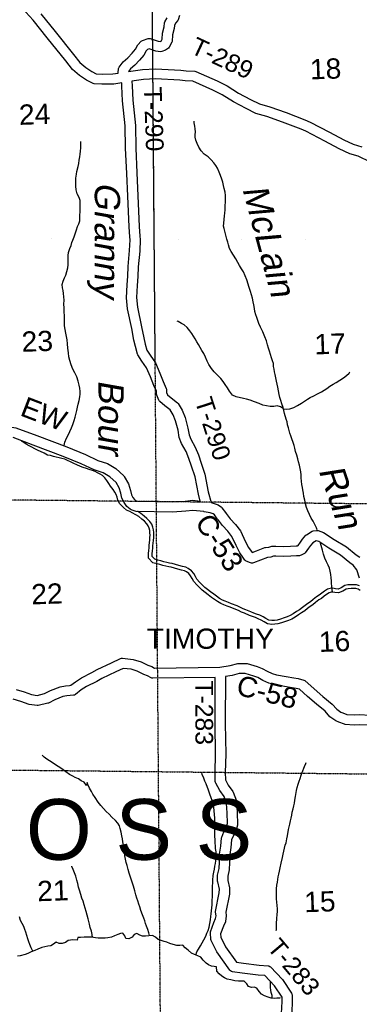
# Model space of a CAD drawing. Header units: feet. Extents: x -155 to 2562643, y -56 to 364810.
# Tile 98 of 121: x 2468475 to 2475184, y 308176 to 327629. Entities that reach past the tile are written whole.
import ezdxf
from ezdxf.enums import TextEntityAlignment as Align

# ---------------------------------------------------------------- set-up
doc = ezdxf.new("R2010")
doc.units = ezdxf.units.FT
doc.header["$MEASUREMENT"] = 0
for name, pattern in [('HIDDEN', [0.375, 0.25, -0.125]), ('HIDDEN2', [0.1875, 0.125, -0.0625]), ('water', [0])]:
    doc.linetypes.add(name, pattern=pattern)
for name, color, linetype in [('COUNTY-RD', 7, 'Continuous'), ('CR-TEXT', 7, 'Continuous'), ('HTEXT', 3, 'Continuous'), ('SECTION', 8, 'HIDDEN2'), ('SECTION-TEXT', 8, 'Continuous'), ('TOWNSHIP', 9, 'HIDDEN'), ('TR-TEXT', 6, 'Continuous'), ('TWP-RD', 6, 'Continuous'), ('WATER-TEXT', 1, 'Continuous'), ('WATERWAY', 14, 'water')]:
    doc.layers.add(name, color=color, linetype=linetype)
doc.styles.add('ARIAL', font='arial.ttf')

msp = doc.modelspace()

# ---------------------------------------------------------------- linework, layer by layer
at = {"layer": 'COUNTY-RD'}
for points in [[(2467620.74, 319639.29), (2467727.66, 319643.45), (2468012.2, 319618.77), (2468249.71, 319592.99), (2468398.88, 319566.75), (2468812.87, 319412.8), (2469403.92, 319186.76), (2469772.05, 319035.67), (2470020.35, 318920.31), (2470207.54, 318859.77), (2470374.82, 318758.73), (2470529.88, 318616.52), (2470539.64, 318604.26), (2470622.73, 318457.74), (2470661.76, 318330.38), (2470684.87, 318244.51), (2470709.42, 318188.56), (2470739.8, 318147.67), (2470762.57, 318128.04), (2470807.9, 318114.37), (2471489.89, 318100.93), (2471740.8, 318116), (2471897.28, 318135.39), (2472041.14, 318118.89)], [(2472378.82, 317770.08), (2472322.51, 317847.04), (2472295.1, 317866.91), (2472235.04, 317886), (2472122.04, 317908.11), (2472117.2, 317908.42), (2472114.84, 317909.12), (2471898.19, 317933.97), (2471759.12, 317916.74), (2471493.92, 317900.81), (2470776.48, 317914.95), (2470674.45, 317945.72), (2470656.03, 317955.83), (2470592.46, 318010.63), (2470535.36, 318087.47), (2470495.66, 318177.98), (2470469.52, 318275.07), (2470437.93, 318378.17), (2470377.31, 318485.07), (2470254.34, 318597.85), (2470123.97, 318676.6), (2469947.18, 318733.77), (2469691.91, 318852.37), (2469330.22, 319000.82), (2468742.3, 319225.66), (2468346.27, 319372.93)], [(2472255.16, 318089.47), (2472378.68, 318050.2), (2472392.97, 318042.99), (2472458.95, 317995.16), (2472470.02, 317984.14), (2472538.28, 317890.83), (2472553.31, 317871.65), (2472553.33, 317871.63), (2472634.99, 317767.37), (2472738.27, 317652.29), (2472835.26, 317529.65), (2472841.39, 317519.7), (2472931.01, 317327.2), (2472992.8, 317199.46), (2473045.46, 317126.85), (2473064.86, 317101.04), (2473065.45, 317100.78), (2473155.18, 317136.89), (2473316.85, 317200.27), (2473330.8, 317203.55), (2473396.2, 317209.3), (2473454.56, 317226.18), (2473467.04, 317228.13), (2473535.32, 317230.12), (2473689.11, 317222.61), (2473821.53, 317228.37)], [(2475189.01, 316597.53), (2475136.79, 316762.51), (2475064.87, 316852.95), (2475000.12, 316895.22), (2474814.82, 317048.98), (2474581.56, 317189.24), (2474382.93, 317316.76), (2474334.3, 317335.31), (2474331.89, 317334.94), (2474264.83, 317294.79), (2474221.86, 317242.96), (2474180.99, 317185.76), (2474116.38, 317098.91), (2474101.08, 317085.3), (2474033.78, 317046.51), (2474018.33, 317040.73), (2474002.13, 317037.55), (2473943.62, 317035.85), (2473832.33, 317028.65), (2473688.58, 317022.39), (2473533.34, 317029.98), (2473491.86, 317028.77), (2473433.1, 317011.78), (2473369.79, 317006.21), (2473229.03, 316951.02), (2473091.29, 316895.58), (2473071.44, 316891.94), (2473051.26, 316892.34), (2473031.57, 316896.76), (2472951.77, 316932.58), (2472937.78, 316941.95), (2472925.54, 316953.54), (2472884.56, 317008.04), (2472820.48, 317096.4), (2472750.32, 317241.45), (2472667.49, 317419.37), (2472585.27, 317523.34), (2472481.67, 317638.77), (2472400.9, 317741.9), (2472378.82, 317770.08)], [(2473821.53, 317228.37), (2473934.26, 317235.67), (2473962.89, 317236.5), (2473974.39, 317243.12), (2474019.37, 317303.59), (2474063.3, 317365.07), (2474127.22, 317442.17), (2474140.13, 317453.24), (2474254.24, 317521.55), (2474272.46, 317528.13), (2474338.47, 317538.33), (2474355.77, 317537.99), (2474372.73, 317534.7), (2474473.54, 317496.26), (2474687.15, 317359.12), (2474930.87, 317212.57), (2475119.02, 317056.44), (2475194.45, 317007.2)], [(2468407.76, 314392.4), (2468559.82, 314350.19), (2468710.1, 314294.28), (2468819, 314279.73), (2468967.18, 314314.81), (2469086.23, 314375.12), (2469271.98, 314448.03), (2469377.56, 314469.94), (2469457.54, 314477.52), (2469487.47, 314478.86), (2469575.57, 314549.4), (2469697.18, 314626.02), (2469899.44, 314731.1), (2470004.94, 314793.61), (2470285.78, 314922.78), (2470468.85, 315010.66), (2470487.28, 315015.52), (2470506.27, 315016.81), (2470719.12, 314990.7), (2470871.54, 314943.23), (2471006.57, 314877.54), (2471084.57, 314849), (2471138.76, 314817.28), (2472428.15, 314835.71), (2472630, 314870.14), (2472781.41, 314909.85)], [(2471069.62, 314626), (2470999.01, 314667.34), (2470928.27, 314693.22), (2470797.64, 314756.77), (2470676.87, 314794.38), (2470520.43, 314813.57), (2470370.84, 314741.76), (2470097.95, 314616.25), (2469996.6, 314556.2), (2469796.77, 314452.38), (2469691.74, 314386.21), (2469578.77, 314295.75), (2469559.93, 314286.3), (2469539.51, 314280.98), (2469471.43, 314277.94), (2469407.41, 314271.88), (2469329.24, 314255.65), (2469168.14, 314192.42), (2469041.68, 314128.36), (2469030.56, 314124.29), (2468838.19, 314078.75), (2468819.91, 314077.84), (2468661.39, 314099), (2468498.08, 314159.77), (2468344.93, 314202.28)], [(2472781.41, 314909.85), (2472953.76, 314911.78), (2472969.39, 314909.48), (2473164.28, 314848.29), (2473261.9, 314811.8), (2473366.44, 314754.73), (2473461.73, 314709.27), (2473546.75, 314687.71), (2473741.02, 314654.25), (2473887.37, 314624.31), (2473976.41, 314612.89), (2474088.78, 314583.14), (2474109.95, 314571.61), (2474291.36, 314406.45), (2474465.01, 314259.95), (2474650.89, 314108.74), (2474737.35, 314008.73), (2474822.13, 313950.74), (2474857.37, 313932.84), (2474938.61, 313902.98), (2475081.63, 313894.12), (2475181.33, 313901.24), (2475400.55, 313889.09)], [(2472337.24, 314634.39), (2471104.64, 314616.77), (2471086.72, 314619.79), (2471069.62, 314626)], [(2475384.33, 313689.69), (2475182.92, 313700.84), (2475082.58, 313693.68), (2474904.41, 313704.71), (2474890.17, 313707.7), (2474777.31, 313749.18), (2474719.95, 313778.32), (2474603.02, 313858.31), (2474511.07, 313964.66), (2474337.41, 314105.93), (2474159.51, 314256.01), (2474002.29, 314399.15), (2473937.93, 314416.19), (2473854.57, 314426.87), (2473703.99, 314457.69), (2473505.14, 314491.93), (2473393.44, 314520.25), (2473275.4, 314576.57), (2473178.56, 314629.44), (2473099.27, 314659.07), (2472932.2, 314711.53), (2472808.3, 314710.13), (2472672.26, 314674.46), (2472537.26, 314651.43)]]:
    msp.add_lwpolyline(points, dxfattribs=at)
at = {"layer": 'SECTION'}
for points in [[(2471132.19, 323295.07), (2470971.74, 343859.78)], [(2471151.9, 320894.1), (2471097.01, 327806.14)], [(2471258.1, 307520.23), (2471132.83, 323295.07)], [(2486855.01, 317937.92), (2454557.26, 318286.64)], [(2454489.64, 312953.42), (2486896.29, 312604.04)]]:
    msp.add_lwpolyline(points, dxfattribs=at)
at = {"layer": 'TOWNSHIP', "const_width": 0.03, "flags": 128}
msp.add_lwpolyline([(2454621.89, 323381.77), (2486833, 323212.62)], dxfattribs=at)
at = {"layer": 'TWP-RD'}
for points in [[(2471869.5, 318806.87), (2471817.27, 318961.79), (2471761.79, 319095.8), (2471674.15, 319255.41), (2471626.25, 319373.98), (2471602.45, 319519.81), (2471554.81, 319702.86), (2471503.6, 319824.38), (2471448.94, 319917.55), (2471339.27, 320001.16), (2471240.28, 320085.27), (2471229.57, 320097.97), (2471221.1, 320112.26), (2471182.43, 320212.15), (2471179.14, 320227.17), (2471175.39, 320287.06), (2471125.25, 320401.1), (2471059.32, 320571.42), (2470981.61, 320751.7), (2470887.82, 320885.36), (2470806.63, 321008.91), (2470800.08, 321023.52), (2470760.98, 321169.52), (2470729.75, 321300.43), (2470687.9, 321524.71), (2470605.88, 321918.01), (2470581.45, 322134.88), (2470597.68, 322391.43), (2470611.63, 322561.87), (2470615.11, 322755.18), (2470646.63, 323067.66), (2470654.74, 323281.56), (2470650.58, 323338.4), (2470650.59, 323338.44), (2470636.33, 323533.34), (2470611.6, 324142.37), (2470588.32, 324592.09), (2470567.44, 325087.83), (2470560.38, 325528.96), (2470507.65, 326024.24), (2470493.81, 326312.46), (2470489.65, 326382.17), (2470331.52, 326357.22), (2470097.16, 326354.57), (2469945.35, 326361.67), (2469924.66, 326367.18), (2469795.27, 326433.49), (2469659.15, 326524.26), (2469515.07, 326643.55), (2469382.97, 326816.52), (2469018.27, 327270.46), (2468742.38, 327617.21), (2468523.01, 327854.14)], [(2468894.22, 327747.59), (2469174.49, 327395.35), (2469540.43, 326939.86), (2469660.17, 326783.06), (2469778.72, 326684.92), (2469896.69, 326606.25), (2469987.05, 326559.94), (2470100.7, 326554.63), (2470314.71, 326557.04), (2470420.87, 326573.79), (2470420.33, 326579.59), (2470428.22, 326666.86), (2470438.2, 326692.84), (2470516.2, 326796.88), (2470610.54, 326878.27), (2470695.92, 326965.87), (2470762.52, 327044.6), (2470809.98, 327128.83), (2470875.65, 327204.62), (2470898.64, 327219.79), (2471012.58, 327256.25), (2471033.05, 327258.4), (2471053.52, 327256.33), (2471133.87, 327230.99), (2471212.94, 327202.76), (2471248.76, 327197.86), (2471263.13, 327203.01), (2471268.03, 327206.35), (2471287.45, 327245.6), (2471298.03, 327359.97), (2471326.11, 327486.54), (2471336.12, 327567.86), (2471342.18, 327586.37), (2471387.95, 327668.1)], [(2471631.4, 327712.27), (2471604.87, 327628.52), (2471597.11, 327613.46), (2471555.87, 327558.63), (2471531.03, 327514.27), (2471523.45, 327452.6), (2471496.01, 327328.97), (2471484.05, 327199.53), (2471479.03, 327181.8), (2471429.91, 327082.54), (2471412.95, 327063.06), (2471354.59, 327023.33), (2471281.82, 326997.26), (2471257.84, 326994.76), (2471165.26, 327007.42), (2471070.15, 327041.37), (2471033.47, 327052.94), (2470999.42, 327042.05), (2470974.33, 327013.1), (2470927.46, 326929.9), (2470844.06, 326831.31), (2470747.73, 326732.49), (2470663.24, 326659.6), (2470623.6, 326606.72), (2470623.48, 326605.43), (2470900.93, 326647.57), (2471155.07, 326658.78), (2471655.55, 326633.77), (2471765.22, 326617.08), (2471933.32, 326610.77), (2471951.96, 326606.44), (2472374.63, 326418.17), (2472574.87, 326320.75), (2472797.61, 326176.37), (2473035.96, 326053.58), (2473214.16, 325965.95), (2473419.6, 325907.74), (2473737.25, 325793.59), (2474107.86, 325652.43), (2474213.98, 325607.12), (2474594.61, 325406.83), (2474878.28, 325253.02), (2475063.65, 325167.56), (2475231.34, 325119.06)], [(2475402.7, 324813.28), (2475159.29, 324931.7), (2474993.61, 324979.62), (2474788.65, 325074.11), (2474500.38, 325230.41), (2474128, 325426.36), (2474032.97, 325466.93), (2473667.84, 325606.01), (2473358.44, 325717.2), (2473142.18, 325778.47), (2472946.03, 325874.93), (2472697.17, 326003.13), (2472476.36, 326146.27), (2472290.17, 326236.85), (2471896.96, 326411.99), (2471746.37, 326417.64), (2471635.45, 326434.53), (2471154.48, 326458.56), (2470920.4, 326448.23), (2470688.17, 326412.96), (2470693.53, 326323.22), (2470707.15, 326039.63), (2470760.22, 325541.17), (2470767.38, 325093.63), (2470788.1, 324601.47), (2470811.4, 324151.59), (2470836.03, 323544.7), (2470850.05, 323353.01), (2470850.34, 323349.01), (2470855.02, 323285.07), (2470846.25, 323053.83), (2470814.93, 322743.33), (2470811.49, 322551.91), (2470797.16, 322376.95), (2470782.17, 322139.79), (2470803.58, 321949.68), (2470884.12, 321563.47), (2470925.45, 321342), (2470954.88, 321218.61), (2470987.03, 321098.57), (2471053.28, 320997.75), (2471157.13, 320849.76), (2471244.48, 320647.13), (2471310.15, 320477.48), (2471369.17, 320343.22), (2471373.33, 320326.09), (2471377.3, 320262.77), (2471395.45, 320215.87), (2471464.73, 320157), (2471593.62, 320058.75), (2471606.55, 320044.15), (2471682.78, 319914.2), (2471744.73, 319767.21), (2471798.35, 319561.19), (2471820.05, 319428.2), (2471855.15, 319341.3), (2471942.39, 319182.43), (2472004.63, 319032.07), (2472059.2, 318870.21), (2472132.62, 318648.13), (2472201, 318300.61), (2472255.16, 318089.47)], [(2472041.14, 318118.89), (2472005.86, 318256.43), (2471938.8, 318597.23), (2471869.5, 318806.87)], [(2473649.52, 307996.54), (2473660.51, 308229.47), (2473657.46, 308317.95), (2473510.82, 308543.3), (2473319.22, 308742.68), (2473186.71, 308752.23), (2472870.54, 308791.21), (2472677.03, 308818.77), (2472657.79, 308825.69), (2472640.36, 308836.35), (2472625.43, 308850.33), (2472371.48, 309210.3), (2472254.97, 309437.24), (2472249.45, 309457.94), (2472243.27, 309588.62), (2472246.18, 309608.06), (2472312.84, 309793.56), (2472345.6, 309868.24), (2472353.05, 309924.82), (2472342.93, 309995.76), (2472343.44, 310012.94), (2472417.75, 310377.5), (2472421.54, 310451.26), (2472385.97, 310592.74), (2472384.46, 310605.4), (2472385.45, 310725.63), (2472412.6, 310858.83), (2472420.39, 310983.71), (2472416.99, 311103.08), (2472449.89, 311299.53), (2472464.41, 311465.11), (2472467.6, 311478.84), (2472507.28, 311581.39), (2472556.61, 311674.99), (2472579.94, 311750.8), (2472573.99, 311958.57), (2472560.87, 312144.97), (2472512.56, 312280.05), (2472425.53, 312399.18), (2472347.02, 312545.65), (2472341.86, 312560.44), (2472339.07, 312575.85), (2472334.98, 312754.48), (2472345.03, 313117.68), (2472336.45, 313719.32), (2472337.24, 314634.39)], [(2472537.26, 314651.43), (2472536.45, 313720.66), (2472545.07, 313116.34), (2472535.04, 312754), (2472538.29, 312612.16), (2472595.23, 312505.92), (2472686.84, 312380.52), (2472693.57, 312367.81), (2472756.12, 312192.95), (2472758.93, 312179.56), (2472773.79, 311968.45), (2472780.56, 311731.83), (2472778.36, 311715.6), (2472742.26, 311598.28), (2472689.62, 311498.4), (2472661.79, 311426.48), (2472648.45, 311274.25), (2472617.47, 311089.28), (2472620.57, 310980.32), (2472611.34, 310832.5), (2472585.29, 310704.65), (2472584.61, 310622.91), (2472620.98, 310478.25), (2472622.43, 310463.41), (2472616.71, 310352.24), (2472544.58, 309998.37), (2472553.94, 309932.74), (2472554.02, 309919.09), (2472541.11, 309821.02), (2472537.31, 309807.4), (2472498.74, 309719.48), (2472444.45, 309568.39), (2472447.69, 309499.75), (2472543, 309314.12), (2472758.08, 309009.24), (2472896.88, 308989.47), (2473206.14, 308951.35), (2473381.07, 308938.74), (2473398.85, 308934.1), (2473415.5, 308926.29), (2473430.44, 308915.58), (2473668.13, 308668.25), (2473845.2, 308396.14), (2473852.2, 308379.4), (2473856.07, 308361.69), (2473860.67, 308228.19), (2473851.19, 308027.4)]]:
    msp.add_lwpolyline(points, dxfattribs=at)
at = {"layer": 'WATERWAY'}
for points in [[(2474352.2, 317551.37), (2474336.75, 317591.54), (2474307.69, 317653.27), (2474270.54, 317718.88), (2474235.43, 317782.53), (2474198.18, 317854.16), (2474169, 317923.92), (2474143.86, 317991.73), (2474122.67, 318063.63), (2474105.53, 318133.58), (2474090.34, 318207.58), (2474079.22, 318277.63), (2474068.23, 318339.65), (2474059.43, 318389.67), (2474050.54, 318445.71), (2474041.46, 318513.79), (2474038.49, 318575.95), (2474037.54, 318638.13), (2474030.62, 318696.21), (2474017.53, 318764.22), (2474000.45, 318830.16), (2473981.39, 318894.07), (2473966.38, 318956.03), (2473947.3, 319021.93), (2473926.08, 319095.83), (2473906.97, 319163.75), (2473894.09, 319217.72), (2473875.13, 319275.6), (2473853.97, 319345.49), (2473828.96, 319405.28), (2473810.09, 319457.15), (2473795.2, 319511.08), (2473782.33, 319565.05), (2473767.38, 319623), (2473756.45, 319681.01), (2473737.49, 319738.9), (2473707.65, 319850.78), (2473694.78, 319904.75), (2473677.73, 319968.68), (2473656.54, 320040.58), (2473633.44, 320106.42), (2473614.48, 320164.3), (2473601.54, 320222.29), (2473584.34, 320296.25), (2473571.22, 320366.27), (2473560.22, 320428.29), (2473549.29, 320486.31), (2473536.26, 320550.31), (2473523.2, 320616.31), (2473510.26, 320674.29), (2473499.42, 320726.29), (2473490.59, 320778.32), (2473485.71, 320834.42), (2473470.85, 320886.35), (2473451.8, 320950.25), (2473430.71, 321016.13), (2473411.68, 321078.02), (2473390.65, 321139.89), (2473371.54, 321207.8), (2473348.25, 321285.68), (2473318.91, 321365.47), (2473279.32, 321459.14), (2473233.68, 321554.71), (2473198.47, 321624.37), (2473177.44, 321686.23), (2473158.48, 321744.12), (2473141.58, 321798.02), (2473120.46, 321865.9), (2473111.51, 321925.96), (2473100.45, 321991.99), (2473089.43, 322056.02), (2473074.32, 322124), (2473055.24, 322189.91), (2473034.09, 322259.8), (2473010.77, 322339.68), (2472962.25, 322491.4), (2472930.91, 322571.15), (2472893.63, 322644.79), (2472858.58, 322704.42), (2472819.36, 322774.02), (2472784.31, 322833.65), (2472743.02, 322907.22), (2472699.75, 322978.76), (2472654.51, 323048.25), (2472654.51, 323048.25), (2472621.43, 323109.92), (2472598.3, 323177.77), (2472585.42, 323231.74), (2472568.44, 323291.66), (2472553.58, 323343.59), (2472540.73, 323395.55), (2472525.88, 323447.48), (2472513, 323501.45), (2472504.2, 323551.48), (2472505.38, 323605.67), (2472514.27, 323680.06), (2472523.23, 323750.43), (2472528.36, 323808.71), (2472531.35, 323874.97), (2472534.2, 323951.27), (2472538.98, 324031.61), (2472541.98, 324097.88), (2472541.15, 324152.04), (2472532.1, 324218.11), (2472514.9, 324292.08), (2472499.92, 324352.03), (2472484.88, 324416), (2472467.9, 324475.92), (2472442.7, 324547.75), (2472415.52, 324617.54), (2472380.16, 324697.23), (2472351.22, 324750.94), (2472312.28, 324802.48), (2472257.18, 324859.77), (2472196.06, 324916.97), (2472118.92, 324971.91), (2472061.69, 325037.2), (2472016.42, 325108.7), (2471979.11, 325184.35), (2471956.07, 325246.18), (2471943.1, 325306.16), (2471944.34, 325356.35), (2471947.52, 325410.58), (2471942.58, 325470.7), (2471933.69, 325526.74), (2471920.68, 325588.73), (2471918.18, 325620.79)], [(2469350.68, 319205.18), (2469352.12, 319218.37), (2469365.22, 319280.78), (2469398.14, 319359.57), (2469429.33, 319420.28), (2469462.38, 319491.04), (2469497.4, 319563.85), (2469524.46, 319632.51), (2469549.41, 319707.16), (2469568.47, 319773.68), (2469602.57, 319906.67), (2469619.65, 319971.16), (2469632.81, 320029.56), (2469649.67, 320108.09), (2469662.64, 320178.53), (2469667.86, 320230.79), (2469667.03, 320284.95), (2469662.06, 320347.07), (2469649.02, 320411.07), (2469631.76, 320489.05), (2469602.39, 320570.84), (2469560.98, 320652.44), (2469521.7, 320726.05), (2469490.32, 320807.81), (2469464.9, 320893.68), (2469447.67, 320969.65), (2469438.44, 321047.76), (2469427.04, 321135.86), (2469419.63, 321226.04), (2469410.43, 321302.14), (2469399.37, 321368.18), (2469386.28, 321436.19), (2469371.09, 321510.19), (2469362.01, 321578.26), (2469361.08, 321638.44), (2469356.88, 321780.84), (2469353.67, 321859.05), (2469350.52, 321933.24), (2469349.32, 322011.48), (2469350.19, 322085.73), (2469347.13, 322153.91), (2469340.12, 322218.01), (2469333.17, 322278.09), (2469322.33, 322330.09), (2469315.32, 322394.18), (2469334.38, 322460.71), (2469361.4, 322531.38), (2469384.69, 322583.93), (2469403.72, 322652.46), (2469422.65, 322727.01), (2469429.75, 322787.32), (2469430.99, 322837.5), (2469428.92, 322971.91), (2469438.03, 323032.26), (2469467, 323106.97), (2469490.17, 323167.54), (2469507.37, 323224), (2469526.67, 323274.48), (2469551.81, 323337.09), (2469597.83, 323478.3), (2469618.93, 323542.85), (2469642.18, 323597.41), (2469661.42, 323651.89), (2469662.6, 323706.09), (2469665.56, 323774.36), (2469668.75, 323828.59), (2469669.86, 323886.8), (2469667.02, 323940.93), (2469670.14, 323999.17), (2469667.27, 324055.31), (2469650.25, 324117.24), (2469613.04, 324186.87), (2469589.72, 324266.75), (2469580.52, 324342.85), (2469581.38, 324417.11), (2469586.17, 324497.45), (2469595.01, 324575.85), (2469606.19, 324632.22), (2469630.83, 324726.92), (2469643.96, 324787.33), (2469651, 324851.66), (2469659.99, 324920.03), (2469667.22, 324972.32), (2469674.38, 325028.62), (2469679.33, 325098.93), (2469680.41, 325159.14), (2469679.48, 325219.32)], [(2473683, 319948.92), (2473629.37, 319979.94), (2473562.81, 319998.93), (2473492.68, 319989.76), (2473422.45, 319986.62), (2473352, 319997.52), (2473279.45, 320014.4), (2473206.69, 320045.33), (2473115.83, 320077.97), (2473026.98, 320110.64), (2472958.42, 320129.6), (2472897.98, 320142.66), (2472748.88, 320176.36), (2472678.03, 320213.34), (2472616.63, 320288.6), (2472577.5, 320352.17), (2472536.25, 320423.74), (2472495.2, 320481.27), (2472446.07, 320542.67), (2472380.81, 320607.83), (2472319.57, 320673.06), (2472262.31, 320740.36), (2472210.98, 320813.77), (2472175.75, 320885.43), (2472144.43, 320963.18), (2472111.26, 321030.87), (2472076.21, 321090.5), (2472041.1, 321154.14), (2472006.11, 321209.76), (2471977.14, 321265.47), (2471944.13, 321323.13), (2471911.17, 321376.77), (2471874.21, 321430.35), (2471833.26, 321481.86), (2471784.09, 321545.27), (2471725.04, 321598.49), (2471668.34, 321629.68), (2471605.49, 321668.79), (2471585.36, 321672.48)], [(2473685.25, 319940.47), (2473744.56, 319931.64), (2473814.67, 319942.81), (2473888.6, 319966.08), (2473964.3, 320005.43), (2474039.84, 320054.81), (2474159.12, 320133), (2474214.86, 320164), (2474288.61, 320199.31), (2474360.32, 320236.59), (2474434.01, 320275.9), (2474491.74, 320308.95), (2474543.4, 320343.89), (2474604.96, 320389.04), (2474666.6, 320428.16), (2474726.36, 320459.23), (2474869.54, 320549.84), (2474931.03, 320598.99), (2474982.51, 320645.98), (2474998.23, 320668.3)], [(2471188.01, 316880.11), (2471105.77, 316900.62), (2471020.09, 316993.52), (2471018.76, 317080.34), (2471024.31, 317140.9), (2471029.43, 317192.14), (2471032.76, 317243.78), (2471040.17, 317297.38), (2471045.09, 317346.59), (2471048.08, 317400.02), (2471049.25, 317447.52), (2471048.56, 317492.02), (2471042.75, 317537.94), (2471031.89, 317583.41), (2471015.84, 317626.22), (2470987.6, 317667.15), (2470937.21, 317719.43), (2470887.71, 317761.82), (2470827.72, 317810.79), (2470770.49, 317844.6), (2470699.39, 317884.53), (2470650.88, 317909.65), (2470585.52, 317936.4), (2470523.4, 317991.71), (2470451.73, 318063.43), (2470416.44, 318136.39), (2470400.42, 318192.42), (2470381.58, 318246.12), (2470356.93, 318296.84), (2470320.59, 318349.5), (2470270.84, 318411.68), (2470233.77, 318468.53), (2470198.29, 318523.71), (2470156.84, 318577.75), (2470109.99, 318621.48), (2470063.12, 318649.95), (2470012.25, 318678.19), (2469963.18, 318704.42), (2469914.29, 318721.63), (2469850.03, 318743.81), (2469795.48, 318759.01), (2469730.95, 318781.48), (2469676.56, 318803.45), (2469604.57, 318832.92), (2469541.46, 318861.13), (2469476.47, 318893.34), (2469421.67, 318922.43), (2469364.18, 318942.92), (2469304.07, 318960.63), (2469256.11, 318971.32), (2469194.96, 318985.03), (2469143.2, 319000.67), (2469084.16, 319016.23), (2469024.61, 319024.77), (2468957.39, 319061.75), (2468887.9, 319096.06), (2468838.61, 319120.68), (2468776.6, 319148.39), (2468717.57, 319180.86), (2468662.03, 319210.54), (2468604.23, 319244.37), (2468554.21, 319273.27), (2468508.01, 319299.11)], [(2471206.16, 316952.88), (2471145.69, 316967.96), (2471094.64, 317023.31), (2471093.81, 317077.48), (2471098.97, 317133.75), (2471104.19, 317186), (2471107.43, 317236.22), (2471114.66, 317288.51), (2471119.88, 317340.76), (2471123.03, 317397), (2471124.26, 317447.18), (2471123.49, 317497.33), (2471116.64, 317551.4), (2471103.76, 317605.37), (2471082.82, 317661.21), (2471045.85, 317714.79), (2470988.72, 317774.06), (2470935.82, 317819.36), (2470870.75, 317872.48), (2470807.93, 317909.59), (2470803.91, 317911.85)], [(2474651.55, 316321.24), (2474650.58, 316378.63), (2474641.62, 316438.68), (2474636.83, 316488.77), (2474634.02, 316540.89), (2474627.08, 316600.98), (2474620.07, 316665.07), (2474610.99, 316733.15), (2474596.01, 316793.11), (2474570.96, 316854.9), (2474537.86, 316918.58), (2474504.63, 316990.28), (2474475.35, 317066.05), (2474454.01, 317147.98), (2474420.35, 317284.61)], [(2475200.73, 316352.3), (2475158.48, 316375.92), (2475117.62, 316387.87), (2475025.57, 316389.91), (2474963.65, 316387.14), (2474927.54, 316379.85), (2474856.79, 316338.47), (2474775.33, 316303.23), (2474703.14, 316313.58), (2474656.15, 316321.5), (2474625.01, 316319.75), (2474589.73, 316307.36), (2474539.02, 316274.11), (2474490.16, 316239.15), (2474434.84, 316195.21), (2474382.67, 316167.11), (2474321.8, 316113.81), (2474264.5, 316069.97), (2474213.02, 316035.15), (2474159, 315993.31), (2474105.28, 315952.76), (2474042.08, 315910.57), (2473984.26, 315871.38), (2473917.1, 315827.15), (2473853.08, 315788.26), (2473784.33, 315760.38), (2473723.86, 315738.44), (2473649.32, 315714.37), (2473574.63, 315693.32), (2473512.38, 315685.38), (2473452.94, 315682.03), (2473372.57, 315691.79), (2473302.93, 315732.53), (2473246.45, 315764.42), (2473188.19, 315793.29), (2473130.21, 315816.5), (2473073.41, 315835.74), (2473014.36, 315859.93), (2472914.61, 315901.88), (2472859.03, 315922.23), (2472794.58, 315956.21), (2472744.19, 315977.63), (2472634.82, 316019.32), (2472571.63, 316042.61), (2472507.31, 316068.35), (2472446.7, 316094.11), (2472383.27, 316133.44), (2472323.42, 316175.32), (2472262.85, 316215.65), (2472196.11, 316268.1), (2472141.23, 316309.38), (2472082.69, 316355.53), (2472023.82, 316412.51), (2471972.93, 316465.9), (2471915.15, 316530.78), (2471882.71, 316591), (2471851.23, 316644.55), (2471816.11, 316687.8), (2471768.2, 316722.16), (2471731.57, 316737.56), (2471669.12, 316751.63), (2471595.51, 316773.45), (2471530, 316794.1), (2471468.62, 316810.29), (2471420.27, 316821.06), (2471364.31, 316832.54), (2471305.54, 316848.3), (2471243.04, 316865.35), (2471188.01, 316880.11)], [(2475187.67, 316445.52), (2475129.18, 316462.63), (2475024.73, 316464.95), (2474954.5, 316461.81), (2474900.46, 316450.9), (2474822.84, 316405.5), (2474765, 316380.48), (2474714.69, 316387.69), (2474660.33, 316396.85), (2474610.18, 316394.03), (2474556.26, 316375.09), (2474496.62, 316336), (2474444.98, 316299.05), (2474393.41, 316258.08), (2474339.64, 316229.12), (2474274.26, 316171.87), (2474220.67, 316130.87), (2474169, 316095.92), (2474113.44, 316052.89), (2474061.83, 316013.93), (2474000.22, 315972.8), (2473942.59, 315933.74), (2473876.99, 315890.54), (2473819.3, 315855.49), (2473757.44, 315830.41), (2473699.54, 315809.4), (2473627.61, 315786.17), (2473559.63, 315767.01), (2473505.52, 315760.11), (2473455.37, 315757.29), (2473397.03, 315764.37), (2473340.3, 315797.56), (2473281.56, 315830.72), (2473218.83, 315861.81), (2473156.2, 315886.88), (2473099.68, 315906.03), (2473043.11, 315929.2), (2472942.05, 315971.7), (2472889.55, 315990.92), (2472826.8, 316024.01), (2472772.23, 316047.21), (2472661.14, 316089.55), (2472598.54, 316112.62), (2472535.91, 316137.69), (2472481.33, 316160.88), (2472424.57, 316196.08), (2472365.71, 316237.27), (2472306.87, 316276.44), (2472241.83, 316327.56), (2472186.99, 316368.81), (2472132.11, 316412.07), (2472077.07, 316465.35), (2472028.09, 316516.73), (2471977.01, 316574.09), (2471948.07, 316627.8), (2471913.02, 316687.43), (2471867.99, 316742.89), (2471805.05, 316788.02), (2471754.53, 316809.27), (2471688.04, 316824.25), (2471617.44, 316845.17), (2471550.85, 316866.17), (2471486.34, 316883.18), (2471435.96, 316894.4), (2471381.58, 316905.56), (2471325.12, 316920.7), (2471262.62, 316937.75), (2471206.16, 316952.88)], [(2469807.55, 312560.5), (2469794.77, 312501.5), (2469745.61, 312564.92), (2469690.95, 312594.13), (2469634.15, 312631.33), (2469573.53, 312656.44), (2469522.94, 312681.7), (2469460.18, 312714.8), (2469385.11, 312765.75), (2469334.24, 312809.07), (2469265.28, 312854.11), (2469200.42, 312893.19), (2469133.41, 312942.27), (2469066.51, 312983.32), (2469009.72, 313020.52), (2468958.89, 313061.84), (2468918.15, 313099.3)], [(2473544, 309631.14), (2473545.21, 309654.74), (2473548.33, 309712.98), (2473549.54, 309765.17), (2473555.84, 309877.64), (2473560.85, 309943.94), (2473565.79, 310014.25), (2473567.02, 310064.43), (2473564, 310130.6), (2473556.99, 310194.7), (2473549.92, 310262.81), (2473546.86, 310330.98), (2473547.88, 310395.21), (2473550.91, 310459.47), (2473557.89, 310527.81), (2473564.93, 310592.13), (2473574.2, 310642.44), (2473583.4, 310696.77), (2473594.68, 310747.12), (2473605.83, 310805.49), (2473620.9, 310869.94), (2473641.56, 310962.58), (2473667.87, 311079.39), (2473678.93, 311143.78), (2473692.09, 311202.18), (2473707.22, 311262.63), (2473722.42, 311319.06), (2473737.71, 311369.47), (2473752.62, 311443.95), (2473763.77, 311502.32), (2473785.95, 311627.09), (2473799.14, 311683.49), (2473812.39, 311735.88), (2473827.43, 311802.34), (2473836.66, 311854.66), (2473847.85, 311911.02), (2473859, 311969.39), (2473874.04, 312035.85), (2473891.18, 312096.33), (2473902.39, 312150.69), (2473911.5, 312211.03), (2473920.46, 312281.41), (2473942.7, 312402.16), (2473957.83, 312462.61), (2473974.94, 312525.09), (2473994.12, 312583.59), (2474017.35, 312640.15), (2474038.5, 312700.69), (2474057.71, 312757.18), (2474100.09, 312874.25), (2474125.23, 312936.86), (2474135.05, 312951.07)], [(2471952.64, 309149.81), (2471975.73, 309215.96), (2472005.04, 309268.6), (2472044.26, 309329.43), (2472081.51, 309388.23), (2472112.67, 309450.94), (2472149.73, 309521.77), (2472174.94, 309580.37), (2472198.19, 309634.92), (2472217.25, 309701.45), (2472232.23, 309771.92), (2472243.19, 309842.33), (2472250.17, 309910.66), (2472257.37, 309964.96), (2472264.54, 310021.26), (2472269.66, 310079.53), (2472274.76, 310139.81), (2472278, 310190.03), (2472281.62, 310346.6), (2472282.7, 310406.82), (2472281.9, 310458.97), (2472283.14, 310509.16), (2472288.14, 310575.46), (2472291.35, 310627.68), (2472299.94, 310722.13), (2472308.99, 310786.48), (2472320.08, 310848.87), (2472331.29, 310903.23), (2472340.52, 310955.55), (2472347.69, 311011.85), (2472352.88, 311066.11), (2472353.87, 311132.34), (2472353.03, 311186.51), (2472345.99, 311252.61), (2472341.15, 311306.71), (2472338.28, 311362.85), (2472333.3, 311424.97), (2472332.16, 311499.19), (2472333, 311575.46), (2472331.92, 311645.67), (2472332.75, 311721.93), (2472329.73, 311788.1), (2472326.67, 311856.28), (2472321.61, 311924.42), (2472316.45, 311998.58), (2472307.34, 312068.66), (2472298.42, 312126.71), (2472277.17, 312202.61), (2472260.28, 312256.52), (2472233.1, 312326.31), (2472203.79, 312404.09), (2472157.68, 312529.75), (2472132.79, 312581.52), (2472109.79, 312641.35), (2472082.49, 312719.16), (2472073.4, 312757.23)], [(2471041.53, 309533.36), (2471026.31, 309585.83), (2471005.22, 309651.71), (2470982.09, 309719.56), (2470963.16, 309775.44), (2470944.29, 309827.3), (2470925.39, 309881.17), (2470902.38, 309941), (2470870.94, 310026.77), (2470845.71, 310100.61), (2470826.84, 310152.47), (2470805.69, 310222.36), (2470788.83, 310274.26), (2470771.78, 310338.19), (2470750.5, 310416.1), (2470724.96, 310510), (2470697.66, 310587.81), (2470676.63, 310649.67), (2470657.64, 310709.56), (2470636.64, 310769.42), (2470617.46, 310841.35), (2470596.24, 310915.25), (2470581.24, 310977.21), (2470566.17, 311043.18), (2470553.1, 311109.19), (2470546.06, 311175.29), (2470532.78, 311255.34), (2470523.71, 311323.41), (2470512.71, 311385.44), (2470503.73, 311447.5), (2470492.76, 311507.52), (2470477.66, 311575.5), (2470462.5, 311647.49), (2470445.61, 311701.39), (2470410.62, 311757.01), (2470365.62, 311810.46), (2470294.34, 311875.52), (2470241.28, 311930.84), (2470184.24, 311984.1), (2470131.15, 312041.43), (2470077.97, 312104.78), (2470022.75, 312170.1), (2469965.16, 312259.46), (2469921.95, 312326.98), (2469891.04, 312378.65), (2469851.88, 312444.24), (2469820.62, 312517.97), (2469807.55, 312560.5)], [(2469914.84, 309498.19), (2469906.38, 309553.64), (2469891.31, 309619.62), (2469870.06, 309695.52), (2469855.05, 309757.48), (2469840.14, 309813.42), (2469827.26, 309867.39), (2469810.15, 309935.34), (2469790.97, 310007.27), (2469769.82, 310077.15), (2469748.72, 310143.03), (2469725.56, 310212.88), (2469704.53, 310274.75), (2469681.34, 310346.61), (2469657.99, 310428.5), (2469638.94, 310492.4), (2469621.83, 310560.35), (2469604.69, 310630.3), (2469581.37, 310710.18), (2469560.34, 310772.05), (2469531.16, 310841.8), (2469504.14, 310901.56), (2469503.64, 310902.8)], [(2468734.46, 309223.95), (2468701.61, 309293.33), (2468676.53, 309357.14), (2468653.62, 309410.94), (2468634.65, 309468.83), (2468617.55, 309536.77), (2468596.45, 309602.65), (2468577.55, 309656.52), (2468554.58, 309714.34), (2468521.59, 309769.99), (2468492.53, 309831.72), (2468473.35, 309903.65)], [(2473620.87, 308302.27), (2473606.22, 308299.28), (2473556.1, 308294.46), (2473499.89, 308293.55), (2473445.6, 308298.69), (2473381.08, 308315.7), (2473312.36, 308344.69), (2473249.61, 308377.78), (2473206.62, 308431.26), (2473157.45, 308494.68), (2473106.99, 308511.92), (2473052.82, 308509.03), (2472996.27, 308530.19), (2472959.34, 308581.76), (2472906.37, 308631.07), (2472850.13, 308632.16), (2472799.95, 308631.35), (2472723.48, 308642.15), (2472644.94, 308656.93), (2472572.4, 308673.81), (2472517.83, 308697.01), (2472467.05, 308734.31), (2472412.2, 308775.56), (2472369.15, 308833.05), (2472365.88, 308915.27), (2472313.53, 308924.45), (2472263.22, 308931.67), (2472206.68, 308952.82), (2472155.97, 308986.11), (2472100.75, 309051.43), (2472053.71, 309106.86), (2471995.03, 309136), (2471930.46, 309157.03), (2471865.72, 309188.09), (2471800.62, 309243.22), (2471741.63, 309292.43), (2471694.66, 309343.83), (2471638.58, 309334.9), (2471576.32, 309335.9), (2471509.73, 309356.89), (2471443.11, 309379.89), (2471384.5, 309405.03), (2471326.04, 309420.13), (2471269.55, 309437.28), (2471211.03, 309456.39), (2471160.13, 309501.72), (2471099.32, 309538.86), (2471023.13, 309531.61), (2470959.05, 309520.53), (2470900.74, 309525.61), (2470848.24, 309544.82), (2470787.49, 309577.95), (2470735.67, 309553.03), (2470698.33, 309500.26), (2470630.51, 309471.07), (2470574.24, 309474.17), (2470551.35, 309525.97), (2470514.35, 309581.55), (2470464.26, 309574.72), (2470412.31, 309557.83), (2470350.55, 309526.73), (2470288.69, 309501.65), (2470212.59, 309488.37), (2470162.49, 309481.54), (2470094.24, 309480.44), (2470023.92, 309483.31), (2469969.6, 309490.46), (2469893.13, 309501.26), (2469818.82, 309502.06), (2469750.57, 309500.95), (2469674.32, 309497.71), (2469624.16, 309494.89), (2469612.89, 309444.55), (2469526.51, 309447.16), (2469432.34, 309433.59), (2469376.69, 309396.57), (2469312.73, 309377.48), (2469256.52, 309376.57), (2469197.84, 309405.72), (2469142.28, 309362.68), (2469088.54, 309331.71), (2469028.44, 309322.71), (2468970.38, 309311.73), (2468910.34, 309298.72), (2468834.56, 309265.39), (2468774.71, 309240.34), (2468702.87, 309211.08), (2468637.06, 309181.93), (2468583.23, 309156.97), (2468483.2, 309133.28), (2468429.03, 309130.4)], [(2473463.29, 308297.02), (2473462.86, 308351.14), (2473443.93, 308407.01), (2473435.13, 308457.04), (2473430.34, 308507.12), (2473427.35, 308571.29), (2473426.54, 308623.56)]]:
    msp.add_lwpolyline(points, dxfattribs=at)

# ---------------------------------------------------------------- texts
at = {"layer": 'CR-TEXT', "style": 'ARIAL'}
for s, rotation, p in [('EW', 339, (2468418.26, 319705.01)), ('C-53', 303, (2471822.17, 317633.94)), ('C-58', 346, (2472700.9, 314183.49))]:
    msp.add_text(s, height=400, rotation=rotation, dxfattribs=at).set_placement(p, align=Align.BOTTOM_LEFT)
msp.add_text('TIMOTHY', height=400, dxfattribs=at).set_placement((2470983.58, 315079.52), align=Align.BOTTOM_LEFT)
at = {"layer": 'HTEXT', "style": 'ARIAL'}
msp.add_text('R O S S', height=1200, dxfattribs=at).set_placement((2469994.12, 311631.37), align=Align.MIDDLE_CENTER)
at = {"layer": 'SECTION-TEXT', "style": 'ARIAL'}
for s, p in [('18', (2474528.23, 326338.69)), ('24', (2468781.09, 325440.23)), ('23', (2468833.23, 320956.77)), ('17', (2474617.09, 320905.41)), ('22', (2469025.23, 315966.46)), ('16', (2474705.73, 315027.16)), ('21', (2469141.69, 310102.28)), ('15', (2474415.42, 309885.25))]:
    msp.add_text(s, height=400, rotation=2, dxfattribs=at).set_placement(p, align=Align.BOTTOM_CENTER)
at = {"layer": 'TR-TEXT', "style": 'ARIAL'}
for s, rotation, p in [('T-289', 335, (2471780.22, 326884.1)), ('T-290', 272, (2470823.41, 326293.83)), ('T-290', 288, (2471829.81, 320069.04)), ('T-283', 270, (2471841.08, 314576.03)), ('T-283', 310, (2473265.42, 309223.02))]:
    msp.add_text(s, height=350, rotation=rotation, dxfattribs=at).set_placement(p, align=Align.BOTTOM_LEFT)
at = {"layer": 'WATER-TEXT', "style": 'ARIAL', "oblique": 10}
for s, rotation, p in [('Granny', 270, (2469806.99, 323278.67)), ('McLain', 285, (2473017.21, 323163.65)), ('Bour', 270, (2469880.38, 319779.55)), ('Run', 289, (2474442.53, 318075.32))]:
    msp.add_text(s, height=500, rotation=rotation, dxfattribs=at).set_placement(p, align=Align.BOTTOM_CENTER)

doc.saveas('drawing.dxf')
